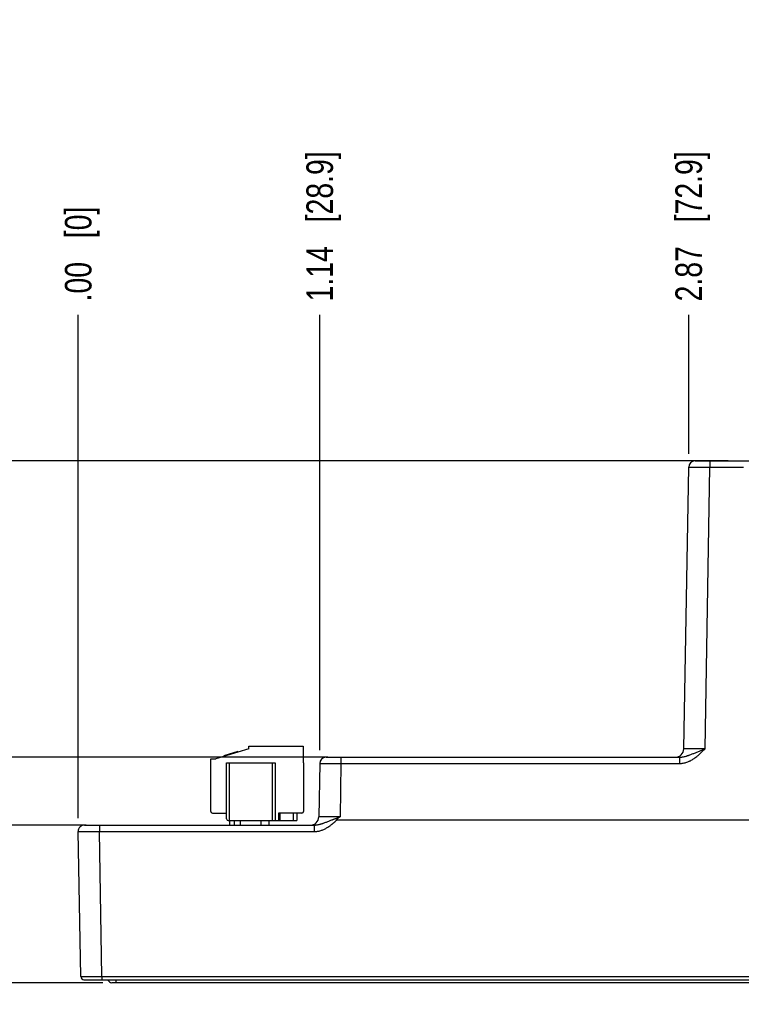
# Model space of a CAD drawing. Header units: inches. Extents: x 0 to 34, y 0 to 22.
# Tile 2 of 111: x 7 to 10.4, y 5.7 to 10.3. Entities that reach past the tile are written whole.
import ezdxf

# ---------------------------------------------------------------- set-up
doc = ezdxf.new("R2010")
doc.units = ezdxf.units.IN
doc.header["$LTSCALE"] = 1.87
doc.header["$MEASUREMENT"] = 0
doc.layers.get('0').update_dxf_attribs({"linetype": 'CONTINUOUS'})
doc.layers.add('DIMENSIONS', color=7, linetype='CONTINUOUS')
doc.styles.get("Standard").update_dxf_attribs({"font": 'txt', "width": 0.8})
doc.dimstyles.new('DIMSTYLE_1', dxfattribs={"dimtxt": 0.125, "dimasz": 0.18, "dimexe": 0.125, "dimexo": 0.0625, "dimgap": 0.09, "dimtad": 0, "dimtih": 1, "dimtoh": 1, "dimzin": 4, "dimdsep": 46, "dimtxsty": 'STANDARD', "dimblk": '_FILLED', "dimblk1": '_FILLED', "dimblk2": '_FILLED', "dimcen": 0.09, "dimadec": 0, "dimazin": 0, "dimtp": 0.01, "dimtm": 0.01, "dimtfac": 1, "dimtofl": 0, "dimtmove": 0, "dimatfit": 3, "dimldrblk": '_FILLED', "dimfxl": 1, "dimtolj": 1, "dimtzin": 4, "dimarcsym": 0})

# ---------------------------------------------------------------- blocks, each defined once
blk = doc.blocks.new('*D6')
at = {"layer": 'DIMENSIONS', "color": 2, "linetype": 'CONTINUOUS'}
blk.add_line((7.274, 6.5004), (6.549, 6.5004), dxfattribs=at)
at = {"layer": 'DIMENSIONS', "color": 2, "linetype": 'CONTINUOUS', "insert": (6.4865, 6.5629), "char_height": 0.125, "width": 1.025, "attachment_point": 3, "line_spacing_factor": 0.9}
blk.add_mtext('.74{\\Ftxt.shx;\\W1.000000;\\H0.125000; }[18.8]', dxfattribs=at)
blk = doc.blocks.new('_FILLED')
at = {"color": 0, "linetype": 'BYBLOCK'}
blk.add_solid([(0, 0), (-1, 0.174), (-1, -0.174)], dxfattribs=at)
blk = doc.blocks.new('*D7')
at = {"layer": 'DIMENSIONS', "color": 2, "linetype": 'CONTINUOUS'}
blk.add_line((7.352, 5.7591), (6.549, 5.7591), dxfattribs=at)
at = {"layer": 'DIMENSIONS', "color": 2, "linetype": 'CONTINUOUS', "insert": (6.4865, 5.8216), "char_height": 0.125, "width": 0.725, "attachment_point": 3, "line_spacing_factor": 0.9}
blk.add_mtext('.00{\\Ftxt.shx;\\W1.000000;\\H0.125000; }[0]', dxfattribs=at)
blk = doc.blocks.new('*D8')
at = {"layer": 'DIMENSIONS', "color": 2, "linetype": 'CONTINUOUS'}
blk.add_line((8.4099, 6.8197), (6.549, 6.8197), dxfattribs=at)
at = {"layer": 'DIMENSIONS', "color": 2, "linetype": 'CONTINUOUS', "insert": (6.4865, 6.8822), "char_height": 0.125, "width": 1.125, "attachment_point": 3, "line_spacing_factor": 0.9}
blk.add_mtext('1.06{\\Ftxt.shx;\\W1.000000;\\H0.125000; }[26.9]', dxfattribs=at)
blk = doc.blocks.new('*D9')
at = {"layer": 'DIMENSIONS', "color": 2, "linetype": 'CONTINUOUS'}
blk.add_line((10.293, 8.2131), (6.549, 8.2131), dxfattribs=at)
at = {"layer": 'DIMENSIONS', "color": 2, "linetype": 'CONTINUOUS', "insert": (6.4865, 8.2756), "char_height": 0.125, "width": 1.125, "attachment_point": 3, "line_spacing_factor": 0.9}
blk.add_mtext('2.45{\\Ftxt.shx;\\W1.000000;\\H0.125000; }[62.3]', dxfattribs=at)
blk = doc.blocks.new('*D10')
at = {"layer": 'DIMENSIONS', "color": 2, "linetype": 'CONTINUOUS'}
blk.add_line((8.3724, 6.8527), (8.3724, 8.9006), dxfattribs=at)
at = {"layer": 'DIMENSIONS', "color": 2, "linetype": 'CONTINUOUS', "insert": (8.3099, 8.9631), "char_height": 0.125, "width": 1.125, "attachment_point": 1, "rotation": 90, "line_spacing_factor": 0.9}
blk.add_mtext('1.14{\\Ftxt.shx;\\W1.000000;\\H0.125000; }[28.9]', dxfattribs=at)
blk = doc.blocks.new('*D11')
at = {"layer": 'DIMENSIONS', "color": 2, "linetype": 'CONTINUOUS'}
blk.add_line((7.2365, 6.5324), (7.2365, 8.9006), dxfattribs=at)
at = {"layer": 'DIMENSIONS', "color": 2, "linetype": 'CONTINUOUS', "insert": (7.174, 8.9631), "char_height": 0.125, "width": 0.725, "attachment_point": 1, "rotation": 90, "line_spacing_factor": 0.9}
blk.add_mtext('.00{\\Ftxt.shx;\\W1.000000;\\H0.125000; }[0]', dxfattribs=at)
blk = doc.blocks.new('*D12')
at = {"layer": 'DIMENSIONS', "color": 2, "linetype": 'CONTINUOUS'}
blk.add_line((10.1079, 8.2461), (10.1079, 8.9006), dxfattribs=at)
at = {"layer": 'DIMENSIONS', "color": 2, "linetype": 'CONTINUOUS', "insert": (10.0454, 8.9631), "char_height": 0.125, "width": 1.125, "attachment_point": 1, "rotation": 90, "line_spacing_factor": 0.9}
blk.add_mtext('2.87{\\Ftxt.shx;\\W1.000000;\\H0.125000; }[72.9]', dxfattribs=at)
blk = doc.blocks.new('*D13')
at = {"layer": 'DIMENSIONS', "color": 2, "linetype": 'CONTINUOUS'}
blk.add_line((17.8766, 6.5866), (17.8766, 8.9006), dxfattribs=at)
at = {"layer": 'DIMENSIONS', "color": 2, "linetype": 'CONTINUOUS', "insert": (17.8141, 8.9631), "char_height": 0.125, "width": 1.325, "attachment_point": 1, "rotation": 90, "line_spacing_factor": 0.9}
blk.add_mtext('10.64{\\Ftxt.shx;\\W1.000000;\\H0.125000; }[270.3]', dxfattribs=at)
blk = doc.blocks.new('*D14')
at = {"layer": 'DIMENSIONS', "color": 2, "linetype": 'CONTINUOUS'}
for p, q in [((18.2625, 8.6735), (18.2625, 8.9006)), ((18.1361, 8.4076), (18.2625, 8.6735)), ((18.1361, 7.0056), (18.1361, 8.4076))]:
    blk.add_line(p, q, dxfattribs=at)
at = {"layer": 'DIMENSIONS', "color": 2, "linetype": 'CONTINUOUS', "insert": (18.2, 8.9631), "char_height": 0.125, "width": 1.325, "attachment_point": 1, "rotation": 90, "line_spacing_factor": 0.9}
blk.add_mtext('10.90{\\Ftxt.shx;\\W1.000000;\\H0.125000; }[276.9]', dxfattribs=at)

msp = doc.modelspace()

# ---------------------------------------------------------------- linework, layer by layer
at = {"color": 7, "linetype": 'CONTINUOUS'}
for p, q in [((10.1379, 8.2131), (17.9176, 8.2131)), ((10.2079, 8.2131), (10.2079, 8.1833)), ((10.0847, 6.8584), (10.1079, 8.1836)), ((10.1848, 6.8587), (10.2079, 8.1833)), ((10.2079, 8.1833), (10.3653, 8.1833)), ((8.0388, 6.8595), (7.8833, 6.8119)), ((8.0388, 6.8595), (8.0388, 6.8717)), ((8.0388, 6.8717), (8.2947, 6.8717)), ((8.2947, 6.8717), (8.2947, 6.7929)), ((7.8597, 6.5646), (7.8597, 6.8126)), ((7.8597, 6.8126), (7.8833, 6.8126)), ((7.8833, 6.8126), (7.8833, 6.8119)), ((7.9873, 6.8458), (7.9217, 6.8257)), ((7.9217, 6.8257), (7.9222, 6.8238)), ((7.9233, 6.8262), (7.9239, 6.8243)), ((7.9266, 6.8272), (7.9272, 6.8253)), ((7.9331, 6.8292), (7.9337, 6.8273)), ((7.9397, 6.8312), (7.9403, 6.8293)), ((7.9479, 6.8337), (7.9485, 6.8319)), ((7.9627, 6.8382), (7.9632, 6.8364)), ((7.9709, 6.8408), (7.9715, 6.8389)), ((7.9774, 6.8428), (7.978, 6.8409)), ((7.984, 6.8448), (7.9846, 6.8429)), ((7.9856, 6.8453), (7.9862, 6.8434)), ((7.9873, 6.8458), (7.9879, 6.8439)), ((8.4024, 6.8197), (10.0646, 6.8197)), ((8.4724, 6.8197), (8.4724, 6.79)), ((10.0646, 6.8197), (10.0646, 6.79)), ((7.9345, 6.5291), (7.9345, 6.7929)), ((7.9345, 6.7929), (8.1628, 6.7929)), ((7.9463, 6.7929), (7.9463, 6.5213)), ((8.151, 6.5213), (8.151, 6.7929)), ((8.1628, 6.7929), (8.1628, 6.5213)), ((8.2947, 6.7929), (8.2967, 6.7929)), ((8.2967, 6.7929), (8.2967, 6.5646)), ((8.3724, 6.7902), (8.368, 6.5391)), ((8.3724, 6.7902), (8.4284, 6.7902)), ((8.4284, 6.7902), (8.4724, 6.79)), ((8.4724, 6.79), (8.468, 6.5395)), ((8.4724, 6.79), (10.0646, 6.79)), ((7.8675, 6.5567), (7.9345, 6.5567)), ((8.1786, 6.5567), (8.1786, 6.5213)), ((8.2888, 6.5567), (8.1786, 6.5567)), ((8.1864, 6.5213), (8.1864, 6.5567)), ((8.2494, 6.5213), (8.2494, 6.5567)), ((8.2652, 6.5567), (8.2652, 6.5213)), ((7.2665, 6.5004), (8.347, 6.5004)), ((7.3365, 6.5004), (7.3365, 6.4699)), ((7.9423, 6.5213), (8.2652, 6.5213)), ((7.9482, 6.5213), (7.9482, 6.5004)), ((7.9719, 6.5004), (7.9719, 6.5213)), ((7.9994, 6.5004), (7.9994, 6.5213)), ((8.0978, 6.5004), (8.0978, 6.5213)), ((8.1333, 6.5213), (8.1333, 6.5004)), ((8.347, 6.5004), (8.347, 6.4699)), ((17.8766, 6.5241), (8.4532, 6.5241)), ((7.2484, 5.788), (7.2365, 6.4699)), ((7.3484, 5.788), (7.3365, 6.4699)), ((7.3365, 6.4699), (8.347, 6.4699)), ((7.2634, 5.7732), (17.9487, 5.7732)), ((7.3484, 5.788), (7.3484, 5.7732)), ((7.3484, 5.788), (17.8638, 5.788)), ((17.8308, 5.7591), (7.3949, 5.7591)), ((7.4145, 5.7591), (7.4145, 5.7732))]:
    msp.add_line(p, q, dxfattribs=at)
for centre, radius, start, end in [((10.1379, 8.1831), 0.03, 90, 179), ((10.0454, 6.8591), 0.0394, 270, 359), ((8.4024, 6.7897), 0.03, 90, 179), ((7.8675, 6.5646), 0.00787, 180, 270), ((7.9423, 6.5291), 0.00787, 180, 270), ((8.2888, 6.5646), 0.00787, 270, 360), ((8.3286, 6.5398), 0.0394, 270, 359), ((7.4558, 8.1499), 1.9021, 301.9276, 302.1519), ((7.2665, 6.4704), 0.03, 90, 181), ((7.2634, 5.7882), 0.015, 181, 269.9999), ((7.3949, 5.7788), 0.0197, 196.3859, 270)]:
    msp.add_arc(centre, radius, start, end, dxfattribs=at)
for points, knots in [([(10.1079, 8.1836), (10.1079, 8.1836), (10.1079, 8.1836), (10.1079, 8.1836), (10.1079, 8.1836), (10.1079, 8.1836), (10.1079, 8.1836), (10.1079, 8.1836), (10.1079, 8.1836), (10.108, 8.1836), (10.108, 8.1836), (10.1081, 8.1836), (10.1082, 8.1836), (10.1083, 8.1836), (10.1084, 8.1836), (10.1085, 8.1836), (10.1086, 8.1836), (10.1088, 8.1836), (10.109, 8.1836), (10.1094, 8.1836), (10.1098, 8.1836), (10.1103, 8.1836), (10.1109, 8.1836), (10.1115, 8.1837), (10.1122, 8.1837), (10.1129, 8.1837), (10.1137, 8.1837), (10.1146, 8.1837), (10.1159, 8.1837), (10.1176, 8.1837), (10.1198, 8.1837), (10.1222, 8.1837), (10.1248, 8.1837), (10.1276, 8.1837), (10.1306, 8.1836), (10.1338, 8.1836), (10.1372, 8.1836), (10.1408, 8.1836), (10.1458, 8.1836), (10.1525, 8.1836), (10.1609, 8.1836), (10.1697, 8.1835), (10.1789, 8.1835), (10.1884, 8.1834), (10.1981, 8.1834), (10.2046, 8.1834), (10.2079, 8.1833)], [0, 0, 0, 0, 0.000009, 0.000026, 0.000085, 0.00018, 0.000313, 0.000484, 0.000691, 0.000937, 0.00122, 0.001898, 0.002727, 0.003705, 0.004834, 0.006112, 0.00754, 0.009118, 0.010845, 0.014745, 0.019238, 0.024322, 0.029993, 0.036249, 0.043086, 0.050498, 0.058483, 0.067035, 0.076148, 0.096039, 0.118108, 0.142301, 0.16856, 0.196822, 0.22702, 0.259079, 0.292923, 0.32847, 0.365635, 0.444456, 0.528627, 0.617336, 0.709731, 0.80492, 0.901988, 1, 1, 1, 1]), ([(10.0646, 6.79), (10.0675, 6.79), (10.0735, 6.7902), (10.0823, 6.7915), (10.091, 6.7934), (10.0995, 6.7961), (10.1064, 6.7988), (10.1118, 6.8012), (10.1171, 6.8038), (10.1236, 6.8074), (10.1299, 6.8113), (10.1348, 6.8146), (10.1397, 6.8181), (10.1456, 6.8226), (10.1524, 6.8282), (10.158, 6.8331), (10.1624, 6.8371), (10.1657, 6.8401), (10.1689, 6.8432), (10.1721, 6.8462), (10.1753, 6.8493), (10.1784, 6.8525), (10.1816, 6.8556), (10.1837, 6.8577), (10.1848, 6.8587)], [0, 0, 0, 0, 0.062487, 0.124976, 0.187468, 0.249962, 0.312457, 0.34371, 0.374963, 0.437462, 0.499963, 0.531216, 0.562469, 0.624972, 0.687475, 0.74998, 0.781233, 0.812486, 0.843738, 0.874991, 0.906243, 0.937496, 0.968748, 1, 1, 1, 1]), ([(10.0646, 6.8197), (10.0659, 6.8197), (10.0685, 6.8198), (10.0724, 6.8201), (10.0763, 6.8205), (10.0815, 6.8213), (10.0878, 6.8226), (10.0941, 6.8243), (10.0991, 6.8258), (10.1028, 6.827), (10.1065, 6.8282), (10.1114, 6.8299), (10.1175, 6.8322), (10.1248, 6.835), (10.1322, 6.8378), (10.1396, 6.8408), (10.147, 6.8437), (10.1545, 6.8467), (10.162, 6.8497), (10.1696, 6.8527), (10.1759, 6.8552), (10.1809, 6.8572), (10.1835, 6.8582), (10.1848, 6.8587)], [0, 0, 0, 0, 0.031, 0.061918, 0.092762, 0.123539, 0.184928, 0.246188, 0.276804, 0.307428, 0.338073, 0.368754, 0.430274, 0.492084, 0.554259, 0.616847, 0.679866, 0.743303, 0.807115, 0.871233, 0.935563, 0.967776, 1, 1, 1, 1]), ([(10.1848, 6.8587), (10.1839, 6.8587), (10.1823, 6.8587), (10.1798, 6.8587), (10.1774, 6.8587), (10.1741, 6.8587), (10.1701, 6.8586), (10.1637, 6.8586), (10.1558, 6.8585), (10.1466, 6.8585), (10.1378, 6.8584), (10.1294, 6.8584), (10.1227, 6.8584), (10.1176, 6.8584), (10.1141, 6.8583), (10.1107, 6.8583), (10.1075, 6.8583), (10.1045, 6.8583), (10.1017, 6.8583), (10.099, 6.8583), (10.0966, 6.8583), (10.0944, 6.8583), (10.0927, 6.8583), (10.0915, 6.8583), (10.0906, 6.8583), (10.0898, 6.8583), (10.0891, 6.8583), (10.0884, 6.8583), (10.0878, 6.8583), (10.0872, 6.8583), (10.0867, 6.8583), (10.0862, 6.8583), (10.0859, 6.8583), (10.0857, 6.8583), (10.0855, 6.8583), (10.0854, 6.8583), (10.0852, 6.8583), (10.0851, 6.8584), (10.085, 6.8584), (10.0849, 6.8584), (10.0849, 6.8584), (10.0848, 6.8584), (10.0848, 6.8584), (10.0848, 6.8584), (10.0848, 6.8584), (10.0848, 6.8584), (10.0847, 6.8584), (10.0847, 6.8584), (10.0847, 6.8584)], [0, 0, 0, 0, 0.024538, 0.049063, 0.073557, 0.098007, 0.146716, 0.195072, 0.29026, 0.382655, 0.471367, 0.555542, 0.634368, 0.671535, 0.707085, 0.740931, 0.772993, 0.803192, 0.831455, 0.857716, 0.881909, 0.903978, 0.923868, 0.932981, 0.941532, 0.949516, 0.956928, 0.963763, 0.970018, 0.975688, 0.98077, 0.985262, 0.98916, 0.990886, 0.992462, 0.993889, 0.995167, 0.996295, 0.997273, 0.9981, 0.998778, 0.999306, 0.999513, 0.999683, 0.999816, 0.999912, 0.999972, 1, 1, 1, 1]), ([(8.347, 6.5004), (8.3483, 6.5004), (8.3508, 6.5005), (8.3545, 6.5008), (8.3582, 6.5012), (8.3631, 6.502), (8.3691, 6.5032), (8.3751, 6.5048), (8.3798, 6.5062), (8.3834, 6.5073), (8.3869, 6.5084), (8.3915, 6.51), (8.3973, 6.5121), (8.4043, 6.5148), (8.4112, 6.5175), (8.4182, 6.5202), (8.4253, 6.523), (8.4312, 6.5253), (8.436, 6.5271), (8.4396, 6.5284), (8.4426, 6.5295), (8.445, 6.5304), (8.4468, 6.5311), (8.4486, 6.5317), (8.4505, 6.5323), (8.4523, 6.533), (8.4542, 6.5335), (8.4557, 6.534), (8.457, 6.5344), (8.4582, 6.5347), (8.4598, 6.5351), (8.4611, 6.5354), (8.4617, 6.5355)], [0, 0, 0, 0, 0.031148, 0.0622, 0.093161, 0.124041, 0.185587, 0.246943, 0.277584, 0.308218, 0.338859, 0.369521, 0.430965, 0.492654, 0.554674, 0.617088, 0.679934, 0.743219, 0.775021, 0.806923, 0.83892, 0.854951, 0.871003, 0.887074, 0.903163, 0.919269, 0.93539, 0.951525, 0.959598, 0.967673, 0.983832, 1, 1, 1, 1]), ([(8.468, 6.5395), (8.4647, 6.5394), (8.4582, 6.5394), (8.4486, 6.5393), (8.4391, 6.5393), (8.4299, 6.5392), (8.421, 6.5392), (8.4126, 6.5391), (8.4059, 6.5391), (8.4009, 6.5391), (8.3973, 6.5391), (8.394, 6.5391), (8.3908, 6.5391), (8.3877, 6.5391), (8.3849, 6.5391), (8.3823, 6.539), (8.3799, 6.539), (8.3777, 6.539), (8.376, 6.539), (8.3747, 6.5391), (8.3739, 6.5391), (8.3731, 6.5391), (8.3723, 6.5391), (8.3716, 6.5391), (8.371, 6.5391), (8.3704, 6.5391), (8.3699, 6.5391), (8.3695, 6.5391), (8.3691, 6.5391), (8.3689, 6.5391), (8.3688, 6.5391), (8.3686, 6.5391), (8.3685, 6.5391), (8.3684, 6.5391), (8.3683, 6.5391), (8.3682, 6.5391), (8.3681, 6.5391), (8.3681, 6.5391), (8.368, 6.5391), (8.368, 6.5391), (8.368, 6.5391), (8.368, 6.5391), (8.368, 6.5391), (8.368, 6.5391), (8.368, 6.5391)], [0, 0, 0, 0, 0.098007, 0.195072, 0.29026, 0.382655, 0.471367, 0.555542, 0.634368, 0.671535, 0.707085, 0.740931, 0.772993, 0.803192, 0.831455, 0.857716, 0.881909, 0.903978, 0.923868, 0.932981, 0.941532, 0.949516, 0.956928, 0.963763, 0.970018, 0.975688, 0.98077, 0.985262, 0.98916, 0.990886, 0.992462, 0.993889, 0.995167, 0.996295, 0.997273, 0.9981, 0.998778, 0.999306, 0.999513, 0.999683, 0.999816, 0.999912, 0.999972, 1, 1, 1, 1]), ([(8.4617, 6.5355), (8.4614, 6.5353), (8.4609, 6.535), (8.4601, 6.5344), (8.4593, 6.5338), (8.4586, 6.5331), (8.4579, 6.5325), (8.4572, 6.5318), (8.4565, 6.5311), (8.4558, 6.5303), (8.4552, 6.5296), (8.4547, 6.529), (8.4543, 6.5284), (8.454, 6.528), (8.4537, 6.5276), (8.4535, 6.5272), (8.4532, 6.5268), (8.4529, 6.5264), (8.4528, 6.526), (8.4526, 6.5257), (8.4525, 6.5255), (8.4525, 6.5253), (8.4524, 6.525), (8.4524, 6.5248), (8.4524, 6.5247), (8.4524, 6.5245), (8.4524, 6.5244), (8.4525, 6.5243), (8.4526, 6.5242), (8.4527, 6.5242), (8.4528, 6.5241), (8.453, 6.5241), (8.4531, 6.5241), (8.4532, 6.5241)], [0, 0, 0, 0, 0.062506, 0.125013, 0.187521, 0.250028, 0.312535, 0.37504, 0.437544, 0.500048, 0.562552, 0.625054, 0.656307, 0.687559, 0.718811, 0.750063, 0.781314, 0.812565, 0.843814, 0.85944, 0.875066, 0.89069, 0.906313, 0.921928, 0.92974, 0.937551, 0.945357, 0.953159, 0.960961, 0.968766, 0.976575, 0.984387, 1, 1, 1, 1]), ([(8.347, 6.4699), (8.3496, 6.4699), (8.3546, 6.4701), (8.3622, 6.471), (8.3697, 6.4725), (8.3771, 6.4745), (8.3843, 6.477), (8.3914, 6.4799), (8.3982, 6.4832), (8.4049, 6.4869), (8.4114, 6.4909), (8.4178, 6.4951), (8.424, 6.4996), (8.429, 6.5035), (8.4329, 6.5067), (8.4359, 6.5091), (8.4388, 6.5116), (8.4417, 6.5141), (8.4446, 6.5166), (8.4474, 6.5191), (8.4503, 6.5216), (8.4522, 6.5232), (8.4532, 6.5241)], [0, 0, 0, 0, 0.062493, 0.124988, 0.187484, 0.249981, 0.312479, 0.374978, 0.437478, 0.499979, 0.56248, 0.624982, 0.687485, 0.749987, 0.78124, 0.812491, 0.843743, 0.874995, 0.906246, 0.937497, 0.968749, 1, 1, 1, 1]), ([(7.2365, 6.4699), (7.2365, 6.4699), (7.2365, 6.4699), (7.2365, 6.4699), (7.2365, 6.4699), (7.2365, 6.4699), (7.2365, 6.4699), (7.2365, 6.4699), (7.2366, 6.4699), (7.2366, 6.4699), (7.2367, 6.4699), (7.2368, 6.4699), (7.2369, 6.4699), (7.237, 6.4699), (7.2371, 6.4699), (7.2372, 6.4699), (7.2374, 6.4699), (7.2376, 6.4698), (7.238, 6.4698), (7.2384, 6.4698), (7.2389, 6.4698), (7.2395, 6.4698), (7.2401, 6.4698), (7.2408, 6.4698), (7.2415, 6.4698), (7.2426, 6.4698), (7.2442, 6.4698), (7.2462, 6.4697), (7.2484, 6.4697), (7.2508, 6.4697), (7.2534, 6.4697), (7.2562, 6.4697), (7.2592, 6.4697), (7.2624, 6.4697), (7.2658, 6.4697), (7.2694, 6.4697), (7.2744, 6.4697), (7.2811, 6.4697), (7.2895, 6.4697), (7.2983, 6.4698), (7.3075, 6.4698), (7.317, 6.4698), (7.3267, 6.4699), (7.3332, 6.4699), (7.3365, 6.4699)], [0, 0, 0, 0, 0.000037, 0.000066, 0.000103, 0.000203, 0.000339, 0.000511, 0.000721, 0.001253, 0.001934, 0.002764, 0.003745, 0.004875, 0.006155, 0.007584, 0.009162, 0.01089, 0.014791, 0.019286, 0.02437, 0.030043, 0.036299, 0.043136, 0.050548, 0.058533, 0.076198, 0.096088, 0.118155, 0.142346, 0.168604, 0.196864, 0.227059, 0.259115, 0.292957, 0.328502, 0.365664, 0.44448, 0.528646, 0.617352, 0.709742, 0.804927, 0.901991, 1, 1, 1, 1]), ([(7.2484, 5.788), (7.2484, 5.788), (7.2484, 5.788), (7.2484, 5.788), (7.2484, 5.788), (7.2484, 5.788), (7.2484, 5.788), (7.2484, 5.788), (7.2485, 5.788), (7.2485, 5.788), (7.2485, 5.788), (7.2486, 5.788), (7.2487, 5.788), (7.2488, 5.788), (7.2489, 5.788), (7.249, 5.788), (7.2491, 5.7879), (7.2493, 5.7879), (7.2495, 5.7879), (7.2499, 5.7879), (7.2503, 5.7879), (7.2508, 5.7879), (7.2514, 5.7879), (7.252, 5.7879), (7.2527, 5.7879), (7.2534, 5.7879), (7.2542, 5.7879), (7.2551, 5.7879), (7.2564, 5.7879), (7.2581, 5.7879), (7.2603, 5.7879), (7.2627, 5.7879), (7.2653, 5.7879), (7.2681, 5.7879), (7.2711, 5.7879), (7.2743, 5.7879), (7.2777, 5.7879), (7.2813, 5.7879), (7.2863, 5.7879), (7.293, 5.7879), (7.3014, 5.7879), (7.3102, 5.7879), (7.3194, 5.7879), (7.3289, 5.7879), (7.3386, 5.788), (7.3451, 5.788), (7.3484, 5.788)], [0, 0, 0, 0, 0.000009, 0.000026, 0.000085, 0.00018, 0.000313, 0.000484, 0.000691, 0.000937, 0.00122, 0.001898, 0.002727, 0.003705, 0.004834, 0.006112, 0.00754, 0.009117, 0.010844, 0.014743, 0.019236, 0.024319, 0.02999, 0.036246, 0.043081, 0.050493, 0.058477, 0.067028, 0.076141, 0.09603, 0.118098, 0.142289, 0.168547, 0.196808, 0.227005, 0.259063, 0.292907, 0.328454, 0.365619, 0.444441, 0.528613, 0.617325, 0.709722, 0.804915, 0.901985, 1, 1, 1, 1])]:
    msp.add_open_spline(points, degree=3, knots=knots, dxfattribs=at)

# ---------------------------------------------------------------- dimensions: what is measured, and where the dimension line sits
at = {"layer": 'DIMENSIONS', "color": 2, "linetype": 'CONTINUOUS'}
for feature_location, offset, dtype, origin, picture, middle in [((17.8766, 6.5866), (0, 2.314), 1, (7.2365, 6.5241), '*D13', (17.8766, 9.6256)), ((18.1361, 7.0056), (0.1263, 1.8949), 0, (7.2365, 6.9431), '*D14', (18.2625, 9.6256)), ((8.3724, 6.8527), (0, 2.0479), 1, (7.2365, 6.4699), '*D10', (8.3724, 9.5256)), ((10.1079, 8.2461), (0, 0.6545), 1, (7.2365, 8.1836), '*D12', (10.1079, 9.5256)), ((7.2364792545, 6.5324220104), (0, 2.368153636), 1, (7.2364792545, 6.4699220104), '*D11', (7.2364792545, 9.3255756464)), ((10.293, 8.2131), (-3.744, 0), 0, (10.3555, 5.7591), '*D9', (5.924, 8.2131)), ((8.4099, 6.8197), (-1.8609, 0), 0, (8.4724, 5.7591), '*D8', (5.924, 6.8197)), ((7.274, 6.5004), (-0.725, 0), 0, (7.4145, 5.7591), '*D6', (5.974, 6.5004)), ((7.3520366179, 5.7591069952), (-0.8030573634, 0), 0, (7.4145366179, 5.7591069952), '*D7', (6.1239792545, 5.7591069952))]:
    dim = msp.add_ordinate_dim(feature_location=feature_location, offset=offset, dtype=dtype, origin=origin, dimstyle='DIMSTYLE_1', override={"dimtad": 1, "dimtih": 0, "dimtoh": 0}, dxfattribs=at)
    dim.commit()
    dim.dimension.update_dxf_attribs({"geometry": picture, "text_midpoint": middle})

doc.saveas('drawing.dxf')
